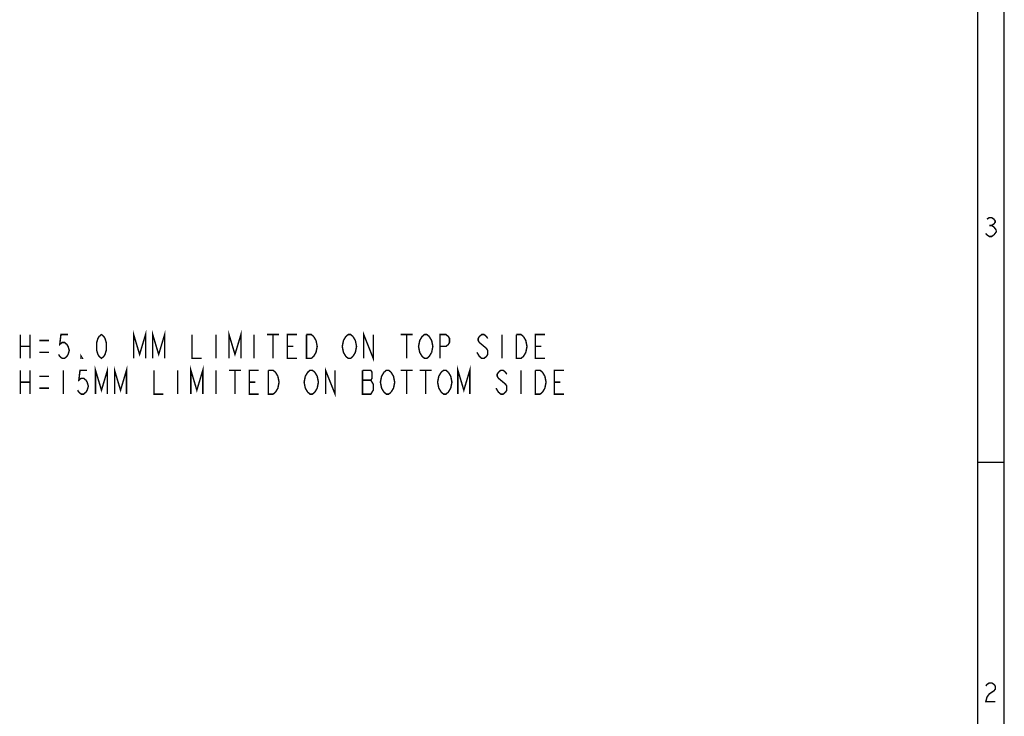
# Model space of a CAD drawing. Header units: millimetres. Extents: x 0 to 420, y 0 to 297.
# Tile 11 of 12: x 317 to 420, y 72 to 146. Entities that reach past the tile are written whole.
import ezdxf

# ---------------------------------------------------------------- set-up
doc = ezdxf.new("R2010")
doc.units = ezdxf.units.MM
doc.header["$LTSCALE"] = 23.1
doc.layers.get('0').update_dxf_attribs({"linetype": 'CONTINUOUS'})

msp = doc.modelspace()

# ---------------------------------------------------------------- linework, layer by layer
at = {"color": 7, "linetype": 'CONTINUOUS', "true_color": 0xf5f5f5}
for p, q in [((419.978, 0.358), (419.978, 296.671)), ((420, 0), (420, 297)), ((417.234, 3.102), (417.234, 293.928)), ((417.234, 99.129), (419.978, 99.129))]:
    msp.add_line(p, q, dxfattribs=at)
at = {"color": 7, "linetype": 'CONTINUOUS', "true_color": 0xf5f5f5, "const_width": 0.15}
for points in [[(418.174, 124.62), (418.421, 124.785), (418.668, 124.785), (418.915, 124.62), (419.038, 124.455), (419.038, 124.291), (418.915, 124.126), (418.668, 123.962), (418.915, 123.797), (419.162, 123.468)], [(418.421, 123.962), (418.668, 123.962)], [(418.915, 122.974), (418.668, 122.809), (418.421, 122.809), (418.174, 122.974), (418.05, 123.139)], [(419.162, 123.468), (419.162, 123.303), (418.915, 122.974)], [(418.062, 75.658), (418.186, 75.822), (418.433, 75.987), (418.679, 75.987), (418.926, 75.822), (419.05, 75.658), (419.05, 75.329), (418.926, 75.164), (418.679, 74.999), (418.433, 74.835), (418.186, 74.505), (418.062, 74.012), (419.05, 74.012)]]:
    msp.add_lwpolyline(points, dxfattribs=at)
at = {"color": 2, "linetype": 'CONTINUOUS', "const_width": 0.15}
for points in [[(316.824, 112.523), (316.824, 110.023)], [(317.824, 112.523), (317.824, 110.023)], [(321.824, 112.523), (321.074, 112.523), (320.949, 111.482), (321.199, 111.69), (321.449, 111.69), (321.699, 111.482), (321.824, 111.273), (321.949, 110.857), (321.824, 110.44), (321.699, 110.232), (321.449, 110.023), (321.199, 110.023), (320.949, 110.232), (320.824, 110.44)], [(325.324, 110.023), (325.074, 110.232), (324.949, 110.44), (324.824, 110.857), (324.824, 111.69), (324.949, 112.107), (325.074, 112.315), (325.324, 112.523), (325.574, 112.315), (325.699, 112.107), (325.824, 111.69), (325.824, 110.857), (325.699, 110.44), (325.574, 110.232), (325.324, 110.023)], [(328.699, 110.023), (328.699, 112.523), (329.324, 110.44), (329.949, 112.523), (329.949, 110.023)], [(330.699, 110.023), (330.699, 112.523), (331.324, 110.44), (331.949, 112.523), (331.949, 110.023)], [(334.824, 112.523), (334.824, 110.023), (335.824, 110.023)], [(337.324, 112.523), (337.324, 110.023)], [(338.699, 110.023), (338.699, 112.523), (339.324, 110.44), (339.949, 112.523), (339.949, 110.023)], [(341.324, 112.523), (341.324, 110.023)], [(342.699, 112.523), (343.949, 112.523)], [(343.324, 112.523), (343.324, 110.023)], [(345.824, 110.023), (344.824, 110.023), (344.824, 112.523), (345.824, 112.523)], [(346.824, 112.523), (347.324, 112.523), (347.574, 112.315)], [(347.574, 112.315), (347.824, 111.898), (347.949, 111.273), (347.824, 110.648), (347.699, 110.44), (347.574, 110.232), (347.324, 110.023), (346.824, 110.023), (346.824, 112.523)], [(350.699, 111.898), (350.949, 112.315), (351.199, 112.523), (351.449, 112.523), (351.699, 112.315)], [(352.824, 110.023), (352.824, 112.523), (353.824, 110.023), (353.824, 112.523)], [(356.699, 112.523), (357.949, 112.523)], [(357.324, 112.523), (357.324, 110.023)], [(358.949, 110.232), (358.699, 110.648), (358.574, 111.273), (358.699, 111.898), (358.824, 112.107), (358.949, 112.315), (359.199, 112.523), (359.449, 112.523), (359.699, 112.315)], [(360.824, 110.023), (360.824, 112.523), (361.449, 112.523), (361.699, 112.315), (361.824, 112.107), (361.824, 111.69), (361.699, 111.482), (361.449, 111.273), (360.824, 111.273)], [(365.824, 112.107), (365.699, 112.315), (365.449, 112.523), (365.199, 112.523), (364.949, 112.315), (364.824, 112.107), (364.824, 111.898), (364.949, 111.69), (365.199, 111.482), (365.449, 111.273), (365.699, 111.065), (365.824, 110.857), (365.824, 110.44), (365.699, 110.232), (365.449, 110.023), (365.199, 110.023), (364.949, 110.232), (364.699, 110.648)], [(367.324, 112.523), (367.324, 110.023)], [(368.824, 112.523), (369.324, 112.523), (369.574, 112.315)], [(369.824, 110.648), (369.574, 110.232), (369.324, 110.023), (368.824, 110.023), (368.824, 112.523)], [(371.824, 110.023), (370.824, 110.023), (370.824, 112.523), (371.824, 112.523)], [(318.824, 111.898), (319.824, 111.898)], [(350.949, 110.232), (350.699, 110.648), (350.574, 111.273), (350.699, 111.898)], [(351.699, 112.315), (351.949, 111.898), (352.074, 111.273), (351.949, 110.648), (351.699, 110.232)], [(359.699, 112.315), (359.949, 111.898), (360.074, 111.273), (359.949, 110.648)], [(369.574, 112.315), (369.824, 111.898), (369.949, 111.273), (369.824, 110.648)], [(316.824, 111.273), (317.824, 111.273)], [(318.824, 110.648), (319.824, 110.648)], [(323.324, 110.023), (323.199, 110.023), (323.199, 110.232), (323.324, 110.023)], [(344.824, 111.273), (345.449, 111.273)], [(359.949, 110.648), (359.699, 110.232), (359.449, 110.023), (359.199, 110.023), (358.949, 110.232)], [(370.824, 111.273), (371.449, 111.273)], [(351.699, 110.232), (351.449, 110.023), (351.199, 110.023), (350.949, 110.232)], [(316.824, 108.773), (316.824, 106.273)], [(317.824, 108.773), (317.824, 106.273)], [(321.324, 108.773), (321.324, 106.273)], [(323.824, 108.773), (323.074, 108.773), (322.949, 107.732), (323.199, 107.94), (323.449, 107.94), (323.699, 107.732), (323.824, 107.523), (323.949, 107.107), (323.824, 106.69), (323.699, 106.482), (323.449, 106.273), (323.199, 106.273), (322.949, 106.482), (322.824, 106.69)], [(324.699, 106.273), (324.699, 108.773), (325.324, 106.69), (325.949, 108.773), (325.949, 106.273)], [(326.699, 106.273), (326.699, 108.773), (327.324, 106.69), (327.949, 108.773), (327.949, 106.273)], [(330.824, 108.773), (330.824, 106.273), (331.824, 106.273)], [(333.324, 108.773), (333.324, 106.273)], [(334.699, 106.273), (334.699, 108.773), (335.324, 106.69), (335.949, 108.773), (335.949, 106.273)], [(337.324, 108.773), (337.324, 106.273)], [(338.699, 108.773), (339.949, 108.773)], [(339.324, 108.773), (339.324, 106.273)], [(341.824, 106.273), (340.824, 106.273), (340.824, 108.773), (341.824, 108.773)], [(342.824, 108.773), (343.324, 108.773), (343.574, 108.565), (343.824, 108.148)], [(343.824, 108.148), (343.949, 107.523), (343.824, 106.898), (343.699, 106.69), (343.574, 106.482), (343.324, 106.273), (342.824, 106.273), (342.824, 108.773)], [(346.699, 108.148), (346.949, 108.565), (347.199, 108.773), (347.449, 108.773), (347.699, 108.565)], [(347.699, 108.565), (347.949, 108.148), (348.074, 107.523), (347.949, 106.898)], [(348.824, 106.273), (348.824, 108.773), (349.824, 106.273), (349.824, 108.773)], [(352.699, 108.773), (352.699, 106.273), (353.574, 106.273), (353.699, 106.482), (353.824, 106.69), (353.824, 107.315), (353.574, 107.732)], [(353.574, 107.732), (353.699, 107.94), (353.699, 108.565), (353.574, 108.773), (352.699, 108.773)], [(354.949, 106.482), (354.699, 106.898), (354.574, 107.523), (354.699, 108.148), (354.824, 108.357), (354.949, 108.565), (355.199, 108.773), (355.449, 108.773), (355.699, 108.565)], [(355.699, 108.565), (355.949, 108.148), (356.074, 107.523), (355.949, 106.898), (355.699, 106.482)], [(356.699, 108.773), (357.949, 108.773)], [(357.324, 108.773), (357.324, 106.273)], [(358.699, 108.773), (359.949, 108.773)], [(359.324, 108.773), (359.324, 106.273)], [(360.699, 106.898), (360.574, 107.523), (360.699, 108.148), (360.824, 108.357), (360.949, 108.565), (361.199, 108.773), (361.449, 108.773), (361.699, 108.565)], [(361.699, 108.565), (361.949, 108.148), (362.074, 107.523), (361.949, 106.898)], [(362.699, 106.273), (362.699, 108.773), (363.324, 106.69), (363.949, 108.773), (363.949, 106.273)], [(367.824, 108.357), (367.699, 108.565), (367.449, 108.773), (367.199, 108.773), (366.949, 108.565), (366.824, 108.357), (366.824, 108.148), (366.949, 107.94), (367.199, 107.732), (367.449, 107.523), (367.699, 107.315), (367.824, 107.107), (367.824, 106.69), (367.699, 106.482), (367.449, 106.273), (367.199, 106.273), (366.949, 106.482), (366.699, 106.898)], [(369.324, 108.773), (369.324, 106.273)], [(370.824, 108.773), (371.324, 108.773), (371.574, 108.565)], [(371.824, 106.898), (371.574, 106.482), (371.324, 106.273), (370.824, 106.273), (370.824, 108.773)], [(371.574, 108.565), (371.824, 108.148), (371.949, 107.523), (371.824, 106.898)], [(373.824, 106.273), (372.824, 106.273), (372.824, 108.773), (373.824, 108.773)], [(316.824, 107.523), (317.824, 107.523)], [(318.824, 108.148), (319.824, 108.148)], [(340.824, 107.523), (341.449, 107.523)], [(346.949, 106.482), (346.699, 106.898), (346.574, 107.523), (346.699, 108.148)], [(352.699, 107.732), (353.574, 107.732)], [(372.824, 107.523), (373.449, 107.523)], [(318.824, 106.898), (319.824, 106.898)], [(347.949, 106.898), (347.699, 106.482), (347.449, 106.273), (347.199, 106.273), (346.949, 106.482)], [(355.699, 106.482), (355.449, 106.273), (355.199, 106.273), (354.949, 106.482)], [(361.949, 106.898), (361.699, 106.482), (361.449, 106.273), (361.199, 106.273), (360.949, 106.482), (360.699, 106.898)]]:
    msp.add_lwpolyline(points, dxfattribs=at)

doc.saveas('drawing.dxf')
